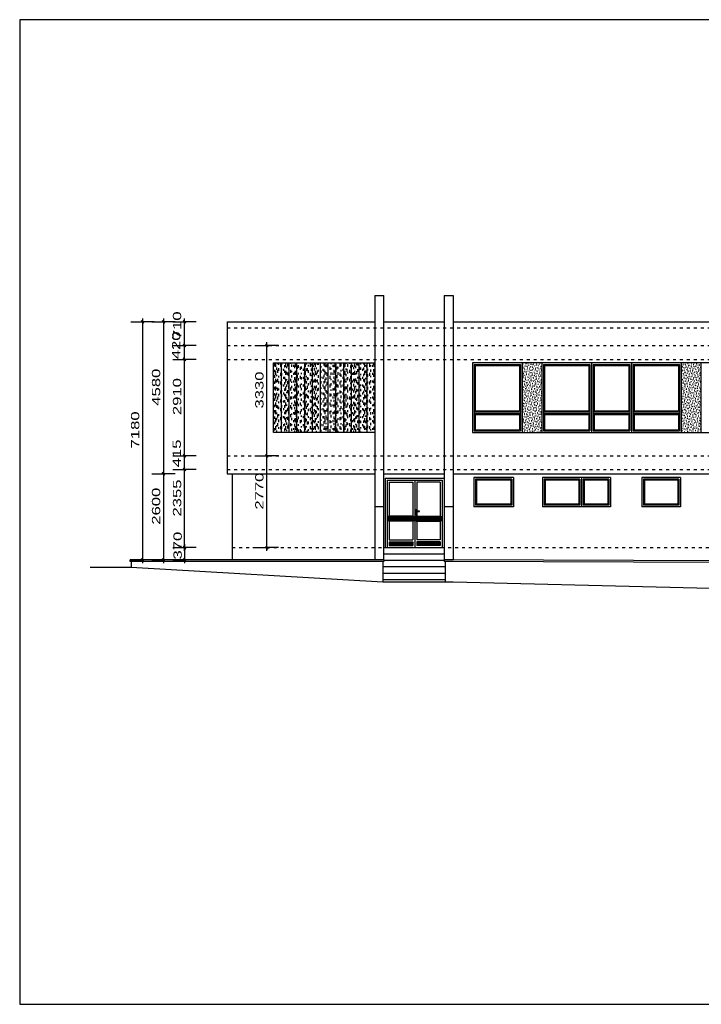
# Model space of a CAD drawing. Extents: x -196363 to 398972, y -489949 to -260582.
# Tile 1 of 256: x -196363 to -175819, y -429837 to -400137. Entities that reach past the tile are written whole.
import ezdxf

# ---------------------------------------------------------------- set-up
doc = ezdxf.new("R2010")
doc.units = 0
doc.header["$MEASUREMENT"] = 0
doc.linetypes.add('DASHED1', pattern=[1, 0.3, -0.4, 0.3])
for name, color, linetype in [('dvere', 1, 'Continuous'), ('legenda', 1, 'Continuous'), ('noszdiv', 1, 'Continuous'), ('okna', 2, 'Continuous')]:
    doc.layers.add(name, color=color, linetype=linetype)
doc.styles.add('SPIRITTXTSTYLE1', font='ROMAN')
doc.dimstyles.new('SPIRITSTYLE574', dxfattribs={"dimtxt": 250, "dimasz": 12.7, "dimexe": 350, "dimexo": -350, "dimgap": 100, "dimtad": 1, "dimdec": 3, "dimzin": 0, "dimdsep": 46, "dimlunit": 7, "dimtxsty": 'SPIRITTXTSTYLE1', "dimblk1": '_TICKMARKS574', "dimblk2": '_TICKMARKS574', "dimsah": 1, "dimcen": 0.09, "dimdle": 100, "dimclrd": 1, "dimclre": 1, "dimclrt": 1, "dimadec": 0, "dimazin": 0, "dimtfac": 1, "dimtdec": 4, "dimtofl": 0, "dimtmove": 1, "dimatfit": 0, "dimfxl": 0, "dimtolj": 1, "dimtzin": 0, "dimarcsym": 0})
doc.dimstyles.new('SPIRITSTYLE836', dxfattribs={"dimtxt": 250, "dimasz": 12.7, "dimexe": 350, "dimexo": 19004.142578, "dimgap": 100, "dimtad": 1, "dimdec": 3, "dimzin": 0, "dimdsep": 46, "dimlunit": 7, "dimtxsty": 'SPIRITTXTSTYLE1', "dimblk1": '_TICKMARKS836', "dimblk2": '_TICKMARKS836', "dimsah": 1, "dimcen": 0.09, "dimdle": 100, "dimclrd": 1, "dimclre": 1, "dimclrt": 1, "dimadec": 0, "dimazin": 0, "dimtfac": 1, "dimtdec": 4, "dimtofl": 0, "dimtmove": 1, "dimatfit": 0, "dimfxl": 0, "dimtolj": 1, "dimtzin": 0, "dimarcsym": 0})
doc.dimstyles.new('SPIRITSTYLE837', dxfattribs={"dimtxt": 250, "dimasz": 12.7, "dimexe": 350, "dimexo": 934.138672, "dimgap": 100, "dimtad": 1, "dimdec": 3, "dimzin": 0, "dimdsep": 46, "dimlunit": 7, "dimtxsty": 'SPIRITTXTSTYLE1', "dimblk1": '_TICKMARKS837', "dimblk2": '_TICKMARKS837', "dimsah": 1, "dimcen": 0.09, "dimdle": 100, "dimclrd": 1, "dimclre": 1, "dimclrt": 1, "dimadec": 0, "dimazin": 0, "dimtfac": 1, "dimtdec": 4, "dimtofl": 0, "dimtmove": 1, "dimatfit": 0, "dimfxl": 0, "dimtolj": 1, "dimtzin": 0, "dimarcsym": 0})
doc.dimstyles.new('SPIRITSTYLE838', dxfattribs={"dimtxt": 250, "dimasz": 12.7, "dimexe": 350, "dimexo": 1566.484619, "dimgap": 100, "dimtad": 1, "dimdec": 3, "dimzin": 0, "dimdsep": 46, "dimlunit": 7, "dimtxsty": 'SPIRITTXTSTYLE1', "dimblk1": '_TICKMARKS838', "dimblk2": '_TICKMARKS838', "dimsah": 1, "dimcen": 0.09, "dimdle": 100, "dimclrd": 1, "dimclre": 1, "dimclrt": 1, "dimadec": 0, "dimazin": 0, "dimtfac": 1, "dimtdec": 4, "dimtofl": 0, "dimtmove": 1, "dimatfit": 0, "dimfxl": 0, "dimtolj": 1, "dimtzin": 0, "dimarcsym": 0})
doc.dimstyles.new('SPIRITSTYLE839', dxfattribs={"dimtxt": 250, "dimasz": 12.7, "dimexe": 350, "dimexo": 696.435364, "dimgap": 100, "dimtad": 1, "dimdec": 3, "dimzin": 0, "dimdsep": 46, "dimlunit": 7, "dimtxsty": 'SPIRITTXTSTYLE1', "dimblk1": '_TICKMARKS839', "dimblk2": '_TICKMARKS839', "dimsah": 1, "dimcen": 0.09, "dimdle": 100, "dimclrd": 1, "dimclre": 1, "dimclrt": 1, "dimadec": 0, "dimazin": 0, "dimtfac": 1, "dimtdec": 4, "dimtofl": 0, "dimtmove": 1, "dimatfit": 0, "dimfxl": 0, "dimtolj": 1, "dimtzin": 0, "dimarcsym": 0})
doc.dimstyles.new('SPIRITSTYLE840', dxfattribs={"dimtxt": 250, "dimasz": 12.7, "dimexe": 350, "dimexo": 2197.627441, "dimgap": 100, "dimtad": 1, "dimdec": 3, "dimzin": 0, "dimdsep": 46, "dimlunit": 7, "dimtxsty": 'SPIRITTXTSTYLE1', "dimblk1": '_TICKMARKS840', "dimblk2": '_TICKMARKS840', "dimsah": 1, "dimcen": 0.09, "dimdle": 100, "dimclrd": 1, "dimclre": 1, "dimclrt": 1, "dimadec": 0, "dimazin": 0, "dimtfac": 1, "dimtdec": 4, "dimtofl": 0, "dimtmove": 1, "dimatfit": 0, "dimfxl": 0, "dimtolj": 1, "dimtzin": 0, "dimarcsym": 0})
pattern_1 = [(110.000005, (175333.375, -154742.78), (-74.588104, -27.147858), [-77.390625, 1.984375]), (144.999998, (175333.375, -154742.78), (-45.52763, -65.020195), [-77.390625, 1.984375]), (170.000007, (175333.375, -154742.78), (-13.783315, -78.169121), [-77.390625, 1.984375])]

# ---------------------------------------------------------------- blocks, each defined once
blk = doc.blocks.new('_TICKMARKS836')
at = {"color": 1, "linetype": 'Continuous'}
blk.add_line((-3, -3), (3, 3), dxfattribs=at)
blk = doc.blocks.new('*D1964')
at = {"color": 1, "linetype": 'Continuous', "ltscale": 600}
for p, q in [((-191745.234375, -413706.78125, 1723.800049), (-191395.234375, -413706.78125, 1723.800049)), ((-191395.234375, -416161.78125, 1723.800049), (-191395.234375, -413606.78125, 1723.800049)), ((-191045.25, -413706.78125, 1723.800049), (-191395.234375, -413706.78125, 1723.800049)), ((-191745.234375, -416061.78125, 1723.800049), (-191395.234375, -416061.78125, 1723.800049)), ((-191045.25, -416061.78125, 1723.800049), (-191395.234375, -416061.78125, 1723.800049))]:
    blk.add_line(p, q, dxfattribs=at)
at = {"color": 1, "linetype": 'Continuous', "ltscale": 600, "xscale": 12.69999980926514, "yscale": 12.69999980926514, "zscale": 12.69999980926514}
for p, rotation in [((-191395.234375, -413706.78125, 1723.800049), 90.00000250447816), ((-191395.234375, -416061.78125, 1723.800049), 270.0000006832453)]:
    blk.add_blockref('_TICKMARKS836', p, dxfattribs=dict(at, rotation=rotation))
at = {"color": 1, "linetype": 'Continuous', "ltscale": 300, "style": 'SPIRITTXTSTYLE1', "width": 1.5}
blk.add_text('2355', height=250, rotation=90.0000025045, dxfattribs=at).set_placement((-191495.234375, -415122.375, 1723.800049))
blk = doc.blocks.new('_TICKMARKS837')
at = {"color": 1, "linetype": 'Continuous'}
blk.add_line((-3, -3), (3, 3), dxfattribs=at)
blk = doc.blocks.new('*D1965')
at = {"color": 1, "linetype": 'Continuous', "ltscale": 600}
for p, q in [((-191745.234375, -413291.78125, 1723.800049), (-191395.234375, -413291.78125, 1723.800049)), ((-191395.234375, -413806.75, 1723.800049), (-191395.234375, -413191.8125, 1723.800049)), ((-191045.25, -413291.78125, 1723.800049), (-191395.234375, -413291.78125, 1723.800049)), ((-191745.234375, -413706.78125, 1723.800049), (-191395.234375, -413706.78125, 1723.800049)), ((-191045.25, -413706.78125, 1723.800049), (-191395.234375, -413706.78125, 1723.800049))]:
    blk.add_line(p, q, dxfattribs=at)
at = {"color": 1, "linetype": 'Continuous', "ltscale": 600, "xscale": 12.69999980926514, "yscale": 12.69999980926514, "zscale": 12.69999980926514}
for p, rotation in [((-191395.234375, -413291.78125, 1723.800049), 90.00000250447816), ((-191395.234375, -413706.78125, 1723.800049), 270.0000006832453)]:
    blk.add_blockref('_TICKMARKS837', p, dxfattribs=dict(at, rotation=rotation))
at = {"color": 1, "linetype": 'Continuous', "ltscale": 300, "style": 'SPIRITTXTSTYLE1', "width": 1.5}
blk.add_text('415', height=250, rotation=90.0000025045, dxfattribs=at).set_placement((-191505.109375, -413636.65625, 1723.800049))
blk = doc.blocks.new('*D1966')
at = {"color": 1, "linetype": 'Continuous', "ltscale": 600}
for p, q in [((-191745.234375, -410381.78125, 1723.800049), (-191395.234375, -410381.78125, 1723.800049)), ((-191395.234375, -413391.78125, 1723.800049), (-191395.234375, -410281.78125, 1723.800049)), ((-191045.25, -410381.78125, 1723.800049), (-191395.234375, -410381.78125, 1723.800049)), ((-191745.234375, -413291.78125, 1723.800049), (-191395.234375, -413291.78125, 1723.800049)), ((-191045.25, -413291.78125, 1723.800049), (-191395.234375, -413291.78125, 1723.800049))]:
    blk.add_line(p, q, dxfattribs=at)
at = {"color": 1, "linetype": 'Continuous', "ltscale": 600, "xscale": 12.69999980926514, "yscale": 12.69999980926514, "zscale": 12.69999980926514}
for p, rotation in [((-191395.234375, -410381.78125, 1723.800049), 90.00000250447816), ((-191395.234375, -413291.78125, 1723.800049), 270.0000006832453)]:
    blk.add_blockref('_TICKMARKS837', p, dxfattribs=dict(at, rotation=rotation))
at = {"color": 1, "linetype": 'Continuous', "ltscale": 300, "style": 'SPIRITTXTSTYLE1', "width": 1.5}
blk.add_text('2910', height=250, rotation=90.0000025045, dxfattribs=at).set_placement((-191495.234375, -412063, 1723.800049))
blk = doc.blocks.new('*D1967')
at = {"color": 1, "linetype": 'Continuous', "ltscale": 600}
for p, q in [((-191745.234375, -409961.78125, 1723.800049), (-191395.234375, -409961.78125, 1723.800049)), ((-191395.234375, -410481.75, 1723.800049), (-191395.234375, -409861.78125, 1723.800049)), ((-191045.25, -409961.78125, 1723.800049), (-191395.234375, -409961.78125, 1723.800049)), ((-191745.234375, -410381.78125, 1723.800049), (-191395.234375, -410381.78125, 1723.800049)), ((-191045.25, -410381.78125, 1723.800049), (-191395.234375, -410381.78125, 1723.800049))]:
    blk.add_line(p, q, dxfattribs=at)
at = {"color": 1, "linetype": 'Continuous', "ltscale": 600, "xscale": 12.69999980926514, "yscale": 12.69999980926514, "zscale": 12.69999980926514}
for p, rotation in [((-191395.234375, -409961.78125, 1723.800049), 90.00000250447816), ((-191395.234375, -410381.78125, 1723.800049), 270.0000006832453)]:
    blk.add_blockref('_TICKMARKS837', p, dxfattribs=dict(at, rotation=rotation))
at = {"color": 1, "linetype": 'Continuous', "ltscale": 300, "style": 'SPIRITTXTSTYLE1', "width": 1.5}
blk.add_text('420', height=250, rotation=90.0000025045, dxfattribs=at).set_placement((-191523.421875, -410378.0625, 1723.800049))
blk = doc.blocks.new('*D1968')
at = {"color": 1, "linetype": 'Continuous', "ltscale": 600}
for p, q in [((-191745.234375, -409251.78125, 1723.800049), (-191395.234375, -409251.78125, 1723.800049)), ((-191395.234375, -410061.78125, 1723.800049), (-191395.234375, -409151.8125, 1723.800049)), ((-191045.25, -409251.78125, 1723.800049), (-191395.234375, -409251.78125, 1723.800049)), ((-191745.234375, -409961.78125, 1723.800049), (-191395.234375, -409961.78125, 1723.800049)), ((-191045.25, -409961.78125, 1723.800049), (-191395.234375, -409961.78125, 1723.800049))]:
    blk.add_line(p, q, dxfattribs=at)
at = {"color": 1, "linetype": 'Continuous', "ltscale": 600, "xscale": 12.69999980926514, "yscale": 12.69999980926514, "zscale": 12.69999980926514}
for p, rotation in [((-191395.234375, -409251.78125, 1723.800049), 90.00000250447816), ((-191395.234375, -409961.78125, 1723.800049), 270.0000006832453)]:
    blk.add_blockref('_TICKMARKS837', p, dxfattribs=dict(at, rotation=rotation))
at = {"color": 1, "linetype": 'Continuous', "ltscale": 300, "style": 'SPIRITTXTSTYLE1', "width": 1.5}
blk.add_text('710', height=250, rotation=90.0000025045, dxfattribs=at).set_placement((-191495.234375, -409773.46875, 1723.800049))
blk = doc.blocks.new('_TICKMARKS838')
at = {"color": 1, "linetype": 'Continuous'}
blk.add_line((-3, -3), (3, 3), dxfattribs=at)
blk = doc.blocks.new('*D1969')
at = {"color": 1, "linetype": 'Continuous', "ltscale": 600}
for p, q in [((-192377.578125, -409251.78125, 1723.800049), (-192027.578125, -409251.78125, 1723.800049)), ((-192027.578125, -409151.8125, 1723.800049), (-192027.578125, -413931.78125, 1723.800049)), ((-191677.59375, -409251.78125, 1723.800049), (-192027.578125, -409251.78125, 1723.800049)), ((-192377.578125, -413831.8125, 1723.800049), (-192027.578125, -413831.8125, 1723.800049)), ((-191677.59375, -413831.8125, 1723.800049), (-192027.578125, -413831.8125, 1723.800049))]:
    blk.add_line(p, q, dxfattribs=at)
at = {"color": 1, "linetype": 'Continuous', "ltscale": 600, "xscale": 12.69999980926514, "yscale": 12.69999980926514, "zscale": 12.69999980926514}
for p, rotation in [((-192027.578125, -409251.78125, 1723.800049), 90.00000250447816), ((-192027.578125, -413831.8125, 1723.800049), -90.00000250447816)]:
    blk.add_blockref('_TICKMARKS838', p, dxfattribs=dict(at, rotation=rotation))
at = {"color": 1, "linetype": 'Continuous', "ltscale": 300, "style": 'SPIRITTXTSTYLE1', "width": 1.5}
blk.add_text('4580', height=250, rotation=450.0000193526, dxfattribs=at).set_placement((-192127.578125, -411779.90625, 1723.800049))
blk = doc.blocks.new('*D1970')
at = {"color": 1, "linetype": 'Continuous', "ltscale": 600}
for p, q in [((-192377.578125, -413831.8125, 1723.800049), (-192027.578125, -413831.8125, 1723.800049)), ((-192027.578125, -413731.8125, 1723.800049), (-192027.578125, -416531.8125, 1723.800049)), ((-191677.59375, -413831.8125, 1723.800049), (-192027.578125, -413831.8125, 1723.800049)), ((-192377.578125, -416431.8125, 1723.800049), (-192027.578125, -416431.8125, 1723.800049)), ((-191677.59375, -416431.8125, 1723.800049), (-192027.578125, -416431.8125, 1723.800049))]:
    blk.add_line(p, q, dxfattribs=at)
at = {"color": 1, "linetype": 'Continuous', "ltscale": 600, "xscale": 12.69999980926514, "yscale": 12.69999980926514, "zscale": 12.69999980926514}
for p, rotation in [((-192027.578125, -413831.8125, 1723.800049), 90.00000250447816), ((-192027.578125, -416431.8125, 1723.800049), -90.00000250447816)]:
    blk.add_blockref('_TICKMARKS838', p, dxfattribs=dict(at, rotation=rotation))
at = {"color": 1, "linetype": 'Continuous', "ltscale": 300, "style": 'SPIRITTXTSTYLE1', "width": 1.5}
blk.add_text('2600', height=250, rotation=450.0000193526, dxfattribs=at).set_placement((-192127.578125, -415369.90625, 1723.800049))
blk = doc.blocks.new('_TICKMARKS574')
at = {"color": 1, "linetype": 'Continuous'}
blk.add_line((-3, -3), (3, 3), dxfattribs=at)
blk = doc.blocks.new('*D1971')
at = {"color": 1, "linetype": 'Continuous', "ltscale": 600}
for p, q in [((-191745.234375, -416061.78125, 1723.800049), (-191395.234375, -416061.78125, 1723.800049)), ((-191395.234375, -415961.78125, 1723.800049), (-191395.234375, -416531.8125, 1723.800049)), ((-191045.25, -416061.78125, 1723.800049), (-191395.234375, -416061.78125, 1723.800049)), ((-191745.234375, -416431.8125, 1723.800049), (-191395.234375, -416431.8125, 1723.800049)), ((-191045.25, -416431.8125, 1723.800049), (-191395.234375, -416431.8125, 1723.800049))]:
    blk.add_line(p, q, dxfattribs=at)
at = {"color": 1, "linetype": 'Continuous', "ltscale": 600, "xscale": 12.69999980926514, "yscale": 12.69999980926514, "zscale": 12.69999980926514}
for p, rotation in [((-191395.234375, -416061.78125, 1723.800049), 90.00000250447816), ((-191395.234375, -416431.8125, 1723.800049), -90.00000250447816)]:
    blk.add_blockref('_TICKMARKS574', p, dxfattribs=dict(at, rotation=rotation))
at = {"color": 1, "linetype": 'Continuous', "ltscale": 300, "style": 'SPIRITTXTSTYLE1', "width": 1.5}
blk.add_text('370', height=250, rotation=450.0000193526, dxfattribs=at).set_placement((-191478.25, -416419.3125, 1723.800049))
blk = doc.blocks.new('_TICKMARKS839')
at = {"color": 1, "linetype": 'Continuous'}
blk.add_line((-3, -3), (3, 3), dxfattribs=at)
blk = doc.blocks.new('*D1972')
at = {"color": 1, "linetype": 'Continuous', "ltscale": 600}
for p, q in [((-189264.65625, -413291.78125, 1723.800049), (-188914.65625, -413291.78125, 1723.800049)), ((-188914.65625, -416161.78125, 1723.800049), (-188914.65625, -413191.8125, 1723.800049)), ((-188564.671875, -413291.78125, 1723.800049), (-188914.65625, -413291.78125, 1723.800049)), ((-189264.65625, -416061.78125, 1723.800049), (-188914.65625, -416061.78125, 1723.800049)), ((-188564.671875, -416061.78125, 1723.800049), (-188914.65625, -416061.78125, 1723.800049))]:
    blk.add_line(p, q, dxfattribs=at)
at = {"color": 1, "linetype": 'Continuous', "ltscale": 600, "xscale": 12.69999980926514, "yscale": 12.69999980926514, "zscale": 12.69999980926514}
for p, rotation in [((-188914.65625, -413291.78125, 1723.800049), 90.00000250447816), ((-188914.65625, -416061.78125, 1723.800049), 270.0000006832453)]:
    blk.add_blockref('_TICKMARKS839', p, dxfattribs=dict(at, rotation=rotation))
at = {"color": 1, "linetype": 'Continuous', "ltscale": 300, "style": 'SPIRITTXTSTYLE1', "width": 1.5}
blk.add_text('2770', height=250, rotation=90.0000025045, dxfattribs=at).set_placement((-189014.65625, -414914.875, 1723.800049))
blk = doc.blocks.new('*D1973')
at = {"color": 1, "linetype": 'Continuous', "ltscale": 600}
for p, q in [((-189264.65625, -409961.78125, 1723.800049), (-188914.65625, -409961.78125, 1723.800049)), ((-188914.65625, -413391.78125, 1723.800049), (-188914.65625, -409861.78125, 1723.800049)), ((-188564.671875, -409961.78125, 1723.800049), (-188914.65625, -409961.78125, 1723.800049)), ((-189264.65625, -413291.78125, 1723.800049), (-188914.65625, -413291.78125, 1723.800049)), ((-188564.671875, -413291.78125, 1723.800049), (-188914.65625, -413291.78125, 1723.800049))]:
    blk.add_line(p, q, dxfattribs=at)
at = {"color": 1, "linetype": 'Continuous', "ltscale": 600, "xscale": 12.69999980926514, "yscale": 12.69999980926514, "zscale": 12.69999980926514}
for p, rotation in [((-188914.65625, -409961.78125, 1723.800049), 90.00000250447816), ((-188914.65625, -413291.78125, 1723.800049), 270.0000006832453)]:
    blk.add_blockref('_TICKMARKS574', p, dxfattribs=dict(at, rotation=rotation))
at = {"color": 1, "linetype": 'Continuous', "ltscale": 300, "style": 'SPIRITTXTSTYLE1', "width": 1.5}
blk.add_text('3330', height=250, rotation=90.0000025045, dxfattribs=at).set_placement((-189014.65625, -411864.90625, 1723.800049))
blk = doc.blocks.new('_TICKMARKS840')
at = {"color": 1, "linetype": 'Continuous'}
blk.add_line((-3, -3), (3, 3), dxfattribs=at)
blk = doc.blocks.new('*D1974')
at = {"color": 1, "linetype": 'Continuous', "ltscale": 600}
for p, q in [((-193008.71875, -409251.78125, 1723.800049), (-192658.734375, -409251.78125, 1723.800049)), ((-192658.734375, -409151.8125, 1723.800049), (-192658.734375, -416531.8125, 1723.800049)), ((-192308.734375, -409251.78125, 1723.800049), (-192658.734375, -409251.78125, 1723.800049)), ((-193008.71875, -416431.8125, 1723.800049), (-192658.734375, -416431.8125, 1723.800049)), ((-192308.734375, -416431.8125, 1723.800049), (-192658.734375, -416431.8125, 1723.800049))]:
    blk.add_line(p, q, dxfattribs=at)
at = {"color": 1, "linetype": 'Continuous', "ltscale": 600, "xscale": 12.69999980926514, "yscale": 12.69999980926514, "zscale": 12.69999980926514}
for p, rotation in [((-192658.734375, -409251.78125, 1723.800049), 90.00000250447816), ((-192658.734375, -416431.8125, 1723.800049), -90.00000250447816)]:
    blk.add_blockref('_TICKMARKS840', p, dxfattribs=dict(at, rotation=rotation))
at = {"color": 1, "linetype": 'Continuous', "ltscale": 300, "style": 'SPIRITTXTSTYLE1', "width": 1.5}
blk.add_text('7180', height=250, rotation=450.0000193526, dxfattribs=at).set_placement((-192758.734375, -413068, 1723.800049))

msp = doc.modelspace()

# ---------------------------------------------------------------- hatches: boundary and pattern name
at = {"layer": 'okna', "linetype": 'Continuous', "ltscale": 300}
h = msp.add_hatch(dxfattribs=at)
h.set_pattern_fill('Carky2', scale=59.53125, angle=90.000002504, style=0, pattern_type=2)
h.set_pattern_definition([(90, (175333.38, -154742.78), (-297.65625, 119.06248), [59.53125, -178.59375]), (90, (175273.84, -154593.95), (-297.65625, 59.53124), [41.67188, -119.0625, 71.4375, -89.29688]), (90, (175244.08, -154683.25), (-297.65625, 178.59373), [89.29688, -178.59375]), (90, (175184.55, -154564.2), (-297.65625, 148.8281), [77.39062, -107.15625, 53.57812, -148.82812]), (90, (175154.78, -154653.48), (-297.65625, 71.43748), [89.29688, -178.59375]), (90, (175125.02, -154534.42), (-297.65625, 136.92186), [41.67188, -148.82812, 71.4375, -119.0625]), (90, (175095.25, -154623.72), (-297.65625, 238.12498), [119.0625, -119.0625]), (90, (175065.48, -154504.66), (-297.65625, 208.35936), [77.39062, -89.29688, 65.48438, -119.0625])])
h.paths.add_polyline_path([(-188711.09375, -412591.8125), (-185656.10938, -412591.8125), (-185656.10938, -410491.8125), (-188711.09375, -410491.8125)], flags=0)
h = msp.add_hatch(dxfattribs=at)
h.set_pattern_fill('Nasyp-2', scale=19.84375, angle=90.000002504, style=0, pattern_type=2)
h.set_pattern_definition(pattern_1)
h.paths.add_polyline_path([(-181216.10938, -412591.8125), (-180626.10938, -412591.8125), (-180626.10938, -410491.8125), (-181216.10938, -410491.8125)], flags=0)
h = msp.add_hatch(dxfattribs=at)
h.set_pattern_fill('Nasyp-2', scale=19.84375, angle=90.000002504, style=0, pattern_type=2)
h.set_pattern_definition(pattern_1)
h.paths.add_polyline_path([(-176426.10938, -412591.8125), (-175836.10938, -412591.8125), (-175836.10938, -410491.8125), (-176426.10938, -410491.8125)], flags=0)

# ---------------------------------------------------------------- linework, layer by layer
at = {"layer": 'dvere', "color": 7, "linetype": 'Continuous', "ltscale": 300}
for p, q in [((-185286.10938, -414026.78125, 2623.80005), (-185286.10938, -416061.78125, 2623.80005)), ((-185286.10938, -414026.78125, 2623.80005), (-183626.09375, -414026.8125, 2623.80005)), ((-185226.10938, -414086.78125, 2623.80005), (-185226.10938, -415114.53125, 2623.80005)), ((-185226.10938, -414086.78125, 2623.80005), (-184516.09375, -414086.78125, 2623.80005)), ((-184516.09375, -414086.78125, 2623.80005), (-184516.09375, -415114.53125, 2623.80005)), ((-184456.10938, -414026.78125, 2623.80005), (-184456.10938, -416061.78125, 2623.80005)), ((-183686.10938, -414086.78125, 2623.80005), (-184396.09375, -414086.78125, 2623.80005)), ((-184396.09375, -414086.78125, 2623.80005), (-184396.09375, -414956.4375, 2623.80005)), ((-183686.10938, -414086.78125, 2623.80005), (-183686.10938, -415114.53125, 2623.80005)), ((-183626.09375, -414026.8125, 2623.80005), (-183626.09375, -416061.78125, 2623.80005)), ((-184496.09375, -415114.53125, 2623.80005), (-185246.10938, -415114.53125, 2623.80005)), ((-185246.10938, -415114.53125, 2623.80005), (-185246.10938, -415264.53125, 2623.80005)), ((-184496.09375, -415129.46875, 2623.80005), (-185246.10938, -415129.46875, 2623.80005)), ((-184496.09375, -415144.46875, 2623.80005), (-185246.10938, -415144.46875, 2623.80005)), ((-184496.09375, -415159.46875, 2623.80005), (-185246.10938, -415159.46875, 2623.80005)), ((-184496.09375, -415174.5, 2623.80005), (-185246.10938, -415174.5, 2623.80005)), ((-184496.09375, -415189.5, 2623.80005), (-185246.10938, -415189.5, 2623.80005)), ((-184496.09375, -415204.5, 2623.80005), (-185246.10938, -415204.5, 2623.80005)), ((-184496.09375, -415114.53125, 2623.80005), (-184496.09375, -415264.53125, 2623.80005)), ((-184401.73438, -414924.53125, 2623.80005), (-184441.73438, -414924.53125, 2623.80005)), ((-184441.73438, -414924.53125, 2623.80005), (-184441.73438, -415074.53125, 2623.80005)), ((-184441.73438, -415074.53125, 2623.80005), (-184401.73438, -415074.53125, 2623.80005)), ((-184310.46875, -414956.4375, 2623.80005), (-184425.48438, -414956.4375, 2623.80005)), ((-184425.48438, -414956.4375, 2623.80005), (-184425.48438, -414971.4375, 2623.80005)), ((-184425.48438, -414971.4375, 2623.80005), (-184310.46875, -414971.4375, 2623.80005)), ((-184416.10938, -415114.53125, 2623.80005), (-183666.09375, -415114.53125, 2623.80005)), ((-184416.10938, -415114.53125, 2623.80005), (-184416.10938, -415264.53125, 2623.80005)), ((-184416.10938, -415129.46875, 2623.80005), (-183666.09375, -415129.46875, 2623.80005)), ((-184416.10938, -415144.46875, 2623.80005), (-183666.09375, -415144.46875, 2623.80005)), ((-184416.10938, -415159.46875, 2623.80005), (-183666.09375, -415159.46875, 2623.80005)), ((-184416.10938, -415174.5, 2623.80005), (-183666.09375, -415174.5, 2623.80005)), ((-184416.10938, -415189.5, 2623.80005), (-183666.09375, -415189.5, 2623.80005)), ((-184416.10938, -415204.5, 2623.80005), (-183666.09375, -415204.5, 2623.80005)), ((-184401.73438, -414956.4375, 2623.80005), (-184401.73438, -414924.53125, 2623.80005)), ((-184401.73438, -415074.53125, 2623.80005), (-184401.73438, -414971.4375, 2623.80005)), ((-184396.09375, -414971.4375, 2623.80005), (-184396.09375, -415114.53125, 2623.80005)), ((-184310.46875, -414971.4375, 2623.80005), (-184310.46875, -414956.4375, 2623.80005)), ((-183666.09375, -415114.53125, 2623.80005), (-183666.09375, -415264.53125, 2623.80005)), ((-184496.09375, -415219.5, 2623.80005), (-185246.10938, -415219.5, 2623.80005)), ((-184496.09375, -415234.5, 2623.80005), (-185246.10938, -415234.5, 2623.80005)), ((-184496.09375, -415249.53125, 2623.80005), (-185246.10938, -415249.53125, 2623.80005)), ((-184496.09375, -415264.53125, 2623.80005), (-185246.10938, -415264.53125, 2623.80005)), ((-185226.10938, -415264.53125, 2623.80005), (-185226.10938, -415821.75, 2623.80005)), ((-184516.09375, -415264.53125, 2623.80005), (-184516.09375, -415821.75, 2623.80005)), ((-184416.10938, -415219.5, 2623.80005), (-183666.09375, -415219.5, 2623.80005)), ((-184416.10938, -415234.5, 2623.80005), (-183666.09375, -415234.5, 2623.80005)), ((-184416.10938, -415249.53125, 2623.80005), (-183666.09375, -415249.53125, 2623.80005)), ((-184416.10938, -415264.53125, 2623.80005), (-183666.09375, -415264.53125, 2623.80005)), ((-184396.09375, -415264.53125, 2623.80005), (-184396.09375, -415821.75, 2623.80005)), ((-183686.10938, -415264.53125, 2623.80005), (-183686.10938, -415821.75, 2623.80005)), ((-185226.10938, -415821.75, 2623.80005), (-184516.09375, -415821.75, 2623.80005)), ((-185226.10938, -415881.78125, 2623.80005), (-185226.10938, -416001.78125, 2623.80005)), ((-185226.10938, -415881.78125, 2623.80005), (-184516.09375, -415881.78125, 2623.80005)), ((-185226.10938, -415896.71875, 2623.80005), (-184516.09375, -415896.71875, 2623.80005)), ((-185226.10938, -415911.71875, 2623.80005), (-184516.09375, -415911.71875, 2623.80005)), ((-185226.10938, -415926.75, 2623.80005), (-184516.09375, -415926.75, 2623.80005)), ((-185226.10938, -415941.75, 2623.80005), (-184516.09375, -415941.75, 2623.80005)), ((-185226.10938, -415956.75, 2623.80005), (-184516.09375, -415956.75, 2623.80005)), ((-185226.10938, -415971.75, 2623.80005), (-184516.09375, -415971.75, 2623.80005)), ((-185226.10938, -415986.75, 2623.80005), (-184516.09375, -415986.75, 2623.80005)), ((-185226.10938, -416001.78125, 2623.80005), (-184516.09375, -416001.78125, 2623.80005)), ((-184516.09375, -415881.78125, 2623.80005), (-184516.09375, -416001.78125, 2623.80005)), ((-183686.10938, -415821.75, 2623.80005), (-184396.10938, -415821.75, 2623.80005)), ((-184396.10938, -415881.78125, 2623.80005), (-184396.10938, -416001.78125, 2623.80005)), ((-183686.10938, -415881.78125, 2623.80005), (-184396.10938, -415881.78125, 2623.80005)), ((-183686.10938, -415896.71875, 2623.80005), (-184396.10938, -415896.71875, 2623.80005)), ((-183686.10938, -415911.71875, 2623.80005), (-184396.10938, -415911.71875, 2623.80005)), ((-183686.10938, -415926.75, 2623.80005), (-184396.10938, -415926.75, 2623.80005)), ((-183686.10938, -415941.75, 2623.80005), (-184396.10938, -415941.75, 2623.80005)), ((-183686.10938, -415956.75, 2623.80005), (-184396.10938, -415956.75, 2623.80005)), ((-183686.10938, -415971.75, 2623.80005), (-184396.10938, -415971.75, 2623.80005)), ((-183686.10938, -415986.75, 2623.80005), (-184396.10938, -415986.75, 2623.80005)), ((-183686.10938, -416001.78125, 2623.80005), (-184396.10938, -416001.78125, 2623.80005)), ((-183686.10938, -415881.78125, 2623.80005), (-183686.10938, -416001.78125, 2623.80005))]:
    msp.add_line(p, q, dxfattribs=at)
for p in [(-184421.73438, -414999.5, 2623.80005), (-184367.98438, -414963.9375, 2623.80005)]:
    msp.add_point(p, dxfattribs=at)
at = {"layer": 'legenda', "color": 1, "linetype": 'Continuous', "ltscale": 600}
for p, q in [((-154362.70312, -400136.59375, 5247.6001), (-196362.6875, -400136.59375, 5247.6001)), ((-196362.6875, -400136.59375, 5247.6001), (-196362.6875, -429836.5625, 5247.6001)), ((-196362.6875, -429836.5625, 5247.6001), (-154362.70312, -429836.5625, 5247.6001))]:
    msp.add_line(p, q, dxfattribs=at)
at = {"layer": 'noszdiv', "color": 1, "linetype": 'Continuous', "ltscale": 300}
for p, q in [((-185656.10938, -408451.78125, 4347.59961), (-185656.10938, -416431.8125, 4347.59961)), ((-185656.10938, -408451.78125, 4347.59961), (-185386.10938, -408451.78125, 4347.59961)), ((-185386.10938, -416431.8125, 4347.59961), (-185386.10938, -408451.78125, 4347.59961)), ((-183566.09375, -408451.78125, 4347.59961), (-183566.09375, -416431.8125, 4347.59961)), ((-183566.09375, -408451.78125, 4347.59961), (-183296.09375, -408451.78125, 4347.59961)), ((-183296.09375, -408451.78125, 4347.59961), (-183296.09375, -416431.8125, 4347.59961)), ((-190111.09375, -409251.78125, 4347.59961), (-190111.09375, -413831.8125, 4347.59961)), ((-190111.09375, -409251.78125, 4347.59961), (-185656.10938, -409251.78125, 4347.59961)), ((-185386.10938, -409251.78125, 4347.59961), (-183566.09375, -409251.78125, 4347.59961)), ((-183296.09375, -409251.78125, 4347.59961), (-166491.10938, -409251.78125, 4347.59961)), ((-188711.09375, -412591.8125, 4347.59961), (-188711.09375, -410491.8125, 4347.59961)), ((-188711.09375, -410491.8125, 4347.59961), (-185656.10938, -410491.8125, 4347.59961)), ((-165966.0625, -410491.8125, 4347.59961), (-182716.10938, -410491.8125, 4347.59961)), ((-182716.10938, -410491.8125, 4347.59961), (-182716.10938, -412591.8125, 4347.59961)), ((-185656.10938, -412591.8125, 4347.59961), (-188711.09375, -412591.8125, 4347.59961)), ((-182716.10938, -412591.8125, 4347.59961), (-165966.0625, -412591.8125, 4347.59961)), ((-190111.09375, -413831.8125, 4347.59961), (-185656.10938, -413831.8125, 4347.59961)), ((-189961.09375, -413831.8125, 4347.59961), (-189961.09375, -416431.8125, 4347.59961)), ((-185386.10938, -413831.8125, 4347.59961), (-183566.09375, -413831.8125, 4347.59961)), ((-185346.10938, -413966.78125, 4347.59961), (-185346.10938, -416061.78125, 4347.59961)), ((-185346.10938, -413966.78125, 4347.59961), (-183566.09375, -413966.78125, 4347.59961)), ((-183296.09375, -413831.8125, 4347.59961), (-164541.09375, -413831.8125, 4347.59961)), ((-185386.10938, -414831.78125, 4347.59961), (-185656.10938, -414831.78125, 4347.59961)), ((-183296.09375, -414831.78125, 4347.59961), (-183566.09375, -414831.78125, 4347.59961)), ((-185386.10938, -416061.78125, 4347.59961), (-183566.09375, -416061.78125, 4347.59961)), ((-183566.09375, -416255.78125, 4347.59961), (-185386.10938, -416255.78125, 4347.59961)), ((-194234.73438, -416651.78125, 4347.59961), (-193006.09375, -416651.78125, 4347.59961)), ((-185386.10938, -416431.8125, 4347.59961), (-193036.10938, -416431.8125, 4347.59961)), ((-193036.10938, -416481.8125, 4347.59961), (-193036.10938, -416431.8125, 4347.59961)), ((-185386.10938, -416481.8125, 4347.59961), (-193036.10938, -416481.8125, 4347.59961)), ((-193006.09375, -416481.8125, 4347.59961), (-193006.09375, -416651.78125, 4347.59961)), ((-193006.09375, -416651.78125, 4347.59961), (-185416.10938, -417091.75, 4347.59961)), ((-185416.10938, -416481.8125, 4347.59961), (-185416.10938, -417091.75, 4347.59961)), ((-183536.09375, -416643.75, 4347.59961), (-185416.10938, -416643.75, 4347.59961)), ((-185386.10938, -416431.8125, 4347.59961), (-185386.10938, -416481.8125, 4347.59961)), ((-183566.09375, -416449.78125, 4347.59961), (-185386.10938, -416449.78125, 4347.59961)), ((-183566.09375, -416431.8125, 4347.59961), (-183566.09375, -416481.8125, 4347.59961)), ((-183296.09375, -416431.8125, 4347.59961), (-183566.09375, -416431.8125, 4347.59961)), ((-183296.09375, -416481.8125, 4347.59961), (-183566.09375, -416481.8125, 4347.59961)), ((-183536.09375, -416481.8125, 4347.59961), (-183536.09375, -417091.75, 4347.59961)), ((-172206.28125, -416521.8125, 4347.59961), (-183296.28125, -416481.8125, 4347.59961)), ((-172206.09375, -416471.78125, 4347.59961), (-183296.09375, -416431.8125, 4347.59961)), ((-183536.09375, -416837.75, 4347.59961), (-185416.10938, -416837.75, 4347.59961)), ((-183536.09375, -417031.78125, 4347.59961), (-185416.10938, -417031.78125, 4347.59961)), ((-185416.10938, -417091.75, 4347.59961), (-183296.09375, -417091.75, 4347.59961)), ((-183296.09375, -417091.75, 4347.59961), (-171786.10938, -417381.78125, 4347.59961))]:
    msp.add_line(p, q, dxfattribs=at)
at = {"layer": 'noszdiv', "color": 1, "linetype": 'DASHED1', "ltscale": 300}
for p, q in [((-190111.09375, -409431.78125, 4347.59961), (-164541.09375, -409431.78125, 4347.59961)), ((-190111.09375, -409961.78125, 4347.59961), (-164541.09375, -409961.78125, 4347.59961)), ((-190111.09375, -410381.78125, 4347.59961), (-164541.09375, -410381.78125, 4347.59961)), ((-190111.09375, -413291.78125, 4347.59961), (-157471.09375, -413291.78125, 4347.59961)), ((-190111.09375, -413706.78125, 4347.59961), (-157471.09375, -413706.78125, 4347.59961)), ((-189961.09375, -416061.78125, 4347.59961), (-172041.09375, -416061.78125, 4347.59961))]:
    msp.add_line(p, q, dxfattribs=at)
at = {"layer": 'okna', "color": 7, "linetype": 'Continuous', "ltscale": 300}
for p, q in [((-188476.09375, -412591.8125, 4271.3999), (-188476.09375, -410491.8125, 4271.3999)), ((-188241.09375, -412591.8125, 4271.3999), (-188241.09375, -410491.8125, 4271.3999)), ((-188006.09375, -412591.8125, 4271.3999), (-188006.09375, -410491.8125, 4271.3999)), ((-187771.09375, -412591.8125, 4271.3999), (-187771.09375, -410491.8125, 4271.3999)), ((-187536.09375, -412591.8125, 4271.3999), (-187536.09375, -410491.8125, 4271.3999)), ((-187301.09375, -412591.8125, 4271.3999), (-187301.09375, -410491.8125, 4271.3999)), ((-187066.10938, -412591.8125, 4271.3999), (-187066.10938, -410491.8125, 4271.3999)), ((-186831.10938, -412591.8125, 4271.3999), (-186831.10938, -410491.8125, 4271.3999)), ((-186596.10938, -412591.8125, 4271.3999), (-186596.10938, -410491.8125, 4271.3999)), ((-186361.10938, -412591.8125, 4271.3999), (-186361.10938, -410491.8125, 4271.3999)), ((-186126.10938, -412591.8125, 4271.3999), (-186126.10938, -410491.8125, 4271.3999)), ((-185891.10938, -412591.8125, 4271.3999), (-185891.10938, -410491.8125, 4271.3999)), ((-182666.09375, -410541.8125, 4271.3999), (-182666.09375, -412541.78125, 4271.3999)), ((-182666.09375, -410541.8125, 4271.3999), (-181266.09375, -410541.8125, 4271.3999)), ((-182636.09375, -410571.8125, 4271.3999), (-182636.09375, -411936.8125, 4271.3999)), ((-182636.09375, -410571.8125, 4271.3999), (-181296.09375, -410571.8125, 4271.3999)), ((-181296.09375, -410571.8125, 4271.3999), (-181296.09375, -411936.8125, 4271.3999)), ((-181266.09375, -410541.8125, 4271.3999), (-181266.09375, -412541.78125, 4271.3999)), ((-181216.10938, -410491.8125, 4271.3999), (-181216.10938, -412591.8125, 4271.3999)), ((-180626.10938, -410491.8125, 4271.3999), (-180626.10938, -412591.8125, 4271.3999)), ((-180626.09375, -410491.8125, 4271.3999), (-180626.09375, -412591.8125, 4271.3999)), ((-180576.10938, -410541.8125, 4271.3999), (-180576.10938, -412541.78125, 4271.3999)), ((-180576.10938, -410541.8125, 4271.3999), (-179176.10938, -410541.8125, 4271.3999)), ((-180546.10938, -410571.8125, 4271.3999), (-180546.10938, -411936.8125, 4271.3999)), ((-180546.10938, -410571.8125, 4271.3999), (-179206.10938, -410571.8125, 4271.3999)), ((-179206.10938, -410571.8125, 4271.3999), (-179206.10938, -411936.8125, 4271.3999)), ((-179176.10938, -410541.8125, 4271.3999), (-179176.10938, -412541.78125, 4271.3999)), ((-179126.10938, -410491.8125, 4271.3999), (-179126.10938, -412591.8125, 4271.3999)), ((-179076.10938, -410541.8125, 4271.3999), (-179076.10938, -412541.78125, 4271.3999)), ((-179076.10938, -410541.8125, 4271.3999), (-177976.09375, -410541.8125, 4271.3999)), ((-179046.09375, -410571.8125, 4271.3999), (-179046.09375, -411936.8125, 4271.3999)), ((-179046.09375, -410571.8125, 4271.3999), (-178006.10938, -410571.8125, 4271.3999)), ((-178006.10938, -410571.8125, 4271.3999), (-178006.10938, -411936.8125, 4271.3999)), ((-177976.09375, -410541.8125, 4271.3999), (-177976.09375, -412541.78125, 4271.3999)), ((-177926.10938, -410491.8125, 4271.3999), (-177926.10938, -412591.8125, 4271.3999)), ((-177876.09375, -410541.8125, 4271.3999), (-177876.09375, -412541.78125, 4271.3999)), ((-177876.09375, -410541.8125, 4271.3999), (-176476.09375, -410541.8125, 4271.3999)), ((-177846.10938, -410571.8125, 4271.3999), (-177846.10938, -411936.8125, 4271.3999)), ((-177846.10938, -410571.8125, 4271.3999), (-176506.09375, -410571.8125, 4271.3999)), ((-176506.09375, -410571.8125, 4271.3999), (-176506.09375, -411936.8125, 4271.3999)), ((-176476.09375, -410541.8125, 4271.3999), (-176476.09375, -412541.78125, 4271.3999)), ((-176426.10938, -410491.8125, 4271.3999), (-176426.10938, -412591.8125, 4271.3999)), ((-175836.10938, -410491.8125, 4271.3999), (-175836.10938, -412591.8125, 4271.3999)), ((-175836.10938, -410491.8125, 4271.3999), (-175836.10938, -412591.8125, 4271.3999)), ((-182636.09375, -411936.8125, 4271.3999), (-181296.09375, -411936.8125, 4271.3999)), ((-180546.10938, -411936.8125, 4271.3999), (-179206.10938, -411936.8125, 4271.3999)), ((-179046.09375, -411936.8125, 4271.3999), (-178006.10938, -411936.8125, 4271.3999)), ((-177846.10938, -411936.8125, 4271.3999), (-176506.09375, -411936.8125, 4271.3999)), ((-182666.09375, -411966.78125, 4271.3999), (-181266.09375, -411966.78125, 4271.3999)), ((-182666.09375, -412016.8125, 4271.3999), (-181266.09375, -412016.8125, 4271.3999)), ((-182636.09375, -412046.78125, 4271.3999), (-182636.09375, -412511.8125, 4271.3999)), ((-182636.09375, -412046.78125, 4271.3999), (-181296.09375, -412046.78125, 4271.3999)), ((-181296.09375, -412046.78125, 4271.3999), (-181296.09375, -412511.8125, 4271.3999)), ((-180576.10938, -411966.78125, 4271.3999), (-179176.10938, -411966.78125, 4271.3999)), ((-180576.10938, -412016.8125, 4271.3999), (-179176.10938, -412016.8125, 4271.3999)), ((-180546.10938, -412046.78125, 4271.3999), (-180546.10938, -412511.8125, 4271.3999)), ((-180546.10938, -412046.78125, 4271.3999), (-179206.10938, -412046.78125, 4271.3999)), ((-179206.10938, -412046.78125, 4271.3999), (-179206.10938, -412511.8125, 4271.3999)), ((-179076.10938, -411966.78125, 4271.3999), (-177976.09375, -411966.78125, 4271.3999)), ((-179076.10938, -412016.8125, 4271.3999), (-177976.09375, -412016.8125, 4271.3999)), ((-179046.09375, -412046.78125, 4271.3999), (-179046.09375, -412511.8125, 4271.3999)), ((-179046.09375, -412046.78125, 4271.3999), (-178006.10938, -412046.78125, 4271.3999)), ((-178006.10938, -412046.78125, 4271.3999), (-178006.10938, -412511.8125, 4271.3999)), ((-177876.09375, -411966.78125, 4271.3999), (-176476.09375, -411966.78125, 4271.3999)), ((-177876.09375, -412016.8125, 4271.3999), (-176476.09375, -412016.8125, 4271.3999)), ((-177846.10938, -412046.78125, 4271.3999), (-177846.10938, -412511.8125, 4271.3999)), ((-177846.10938, -412046.78125, 4271.3999), (-176506.09375, -412046.78125, 4271.3999)), ((-176506.09375, -412046.78125, 4271.3999), (-176506.09375, -412511.8125, 4271.3999)), ((-182636.09375, -412511.8125, 4271.3999), (-181296.09375, -412511.8125, 4271.3999)), ((-180546.10938, -412511.8125, 4271.3999), (-179206.10938, -412511.8125, 4271.3999)), ((-179046.09375, -412511.8125, 4271.3999), (-178006.10938, -412511.8125, 4271.3999)), ((-177846.10938, -412511.8125, 4271.3999), (-176506.09375, -412511.8125, 4271.3999)), ((-182666.09375, -412541.78125, 4271.3999), (-181266.09375, -412541.78125, 4271.3999)), ((-180576.10938, -412541.78125, 4271.3999), (-179176.10938, -412541.78125, 4271.3999)), ((-179076.10938, -412541.78125, 4271.3999), (-177976.09375, -412541.78125, 4271.3999)), ((-177876.09375, -412541.78125, 4271.3999), (-176476.09375, -412541.78125, 4271.3999)), ((-182676.10938, -413941.78125, 4271.3999), (-182676.10938, -414831.78125, 4271.3999)), ((-181476.10938, -413941.78125, 4271.3999), (-182676.10938, -413941.78125, 4271.3999)), ((-181526.09375, -413991.8125, 4271.3999), (-182626.09375, -413991.8125, 4271.3999)), ((-182626.09375, -413991.8125, 4271.3999), (-182626.09375, -414781.78125, 4271.3999)), ((-181526.09375, -413991.8125, 4271.3999), (-181526.09375, -414781.78125, 4271.3999)), ((-181476.10938, -413941.78125, 4271.3999), (-181476.10938, -414831.78125, 4271.3999)), ((-180601.10938, -413941.78125, 4271.3999), (-180601.10938, -414831.78125, 4271.3999)), ((-178551.10938, -413941.78125, 4271.3999), (-180601.10938, -413941.78125, 4271.3999)), ((-180551.09375, -413991.8125, 4271.3999), (-180551.09375, -414781.78125, 4271.3999)), ((-179481.09375, -413991.8125, 4271.3999), (-180551.09375, -413991.8125, 4271.3999)), ((-179481.09375, -413991.8125, 4271.3999), (-179481.09375, -414781.78125, 4271.3999)), ((-179431.10938, -413941.78125, 4271.3999), (-179431.10938, -414831.78125, 4271.3999)), ((-178601.10938, -413991.8125, 4271.3999), (-179381.09375, -413991.8125, 4271.3999)), ((-179381.09375, -413991.8125, 4271.3999), (-179381.09375, -414781.78125, 4271.3999)), ((-178601.10938, -413991.8125, 4271.3999), (-178601.10938, -414781.78125, 4271.3999)), ((-178551.10938, -413941.78125, 4271.3999), (-178551.10938, -414831.78125, 4271.3999)), ((-177611.09375, -413941.78125, 4271.3999), (-177611.09375, -414831.78125, 4271.3999)), ((-176441.09375, -413941.78125, 4271.3999), (-177611.09375, -413941.78125, 4271.3999)), ((-176491.10938, -413991.8125, 4271.3999), (-177561.10938, -413991.8125, 4271.3999)), ((-177561.10938, -413991.8125, 4271.3999), (-177561.10938, -414781.78125, 4271.3999)), ((-176491.10938, -413991.8125, 4271.3999), (-176491.10938, -414781.78125, 4271.3999)), ((-176441.09375, -413941.78125, 4271.3999), (-176441.09375, -414831.78125, 4271.3999)), ((-181556.09375, -414021.78125, 4271.3999), (-182596.10938, -414021.78125, 4271.3999)), ((-182596.10938, -414021.78125, 4271.3999), (-182596.10938, -414751.78125, 4271.3999)), ((-181556.09375, -414021.78125, 4271.3999), (-181556.09375, -414751.78125, 4271.3999)), ((-180521.09375, -414021.78125, 4271.3999), (-180521.09375, -414751.78125, 4271.3999)), ((-179511.10938, -414021.78125, 4271.3999), (-180521.09375, -414021.78125, 4271.3999)), ((-179511.10938, -414021.78125, 4271.3999), (-179511.10938, -414751.78125, 4271.3999)), ((-178631.10938, -414021.78125, 4271.3999), (-179351.10938, -414021.78125, 4271.3999)), ((-179351.10938, -414021.78125, 4271.3999), (-179351.10938, -414751.78125, 4271.3999)), ((-178631.10938, -414021.78125, 4271.3999), (-178631.10938, -414751.78125, 4271.3999)), ((-176521.10938, -414021.78125, 4271.3999), (-177531.10938, -414021.78125, 4271.3999)), ((-177531.10938, -414021.78125, 4271.3999), (-177531.10938, -414751.78125, 4271.3999)), ((-176521.10938, -414021.78125, 4271.3999), (-176521.10938, -414751.78125, 4271.3999)), ((-181476.10938, -414831.78125, 4271.3999), (-182676.10938, -414831.78125, 4271.3999)), ((-181526.09375, -414781.78125, 4271.3999), (-182626.09375, -414781.78125, 4271.3999)), ((-181556.09375, -414751.78125, 4271.3999), (-182596.10938, -414751.78125, 4271.3999)), ((-178551.10938, -414831.78125, 4271.3999), (-180601.10938, -414831.78125, 4271.3999)), ((-179481.09375, -414781.78125, 4271.3999), (-180551.09375, -414781.78125, 4271.3999)), ((-179511.10938, -414751.78125, 4271.3999), (-180521.09375, -414751.78125, 4271.3999)), ((-178601.10938, -414781.78125, 4271.3999), (-179381.09375, -414781.78125, 4271.3999)), ((-178631.10938, -414751.78125, 4271.3999), (-179351.10938, -414751.78125, 4271.3999)), ((-176441.09375, -414831.78125, 4271.3999), (-177611.09375, -414831.78125, 4271.3999)), ((-176491.10938, -414781.78125, 4271.3999), (-177561.10938, -414781.78125, 4271.3999)), ((-176521.10938, -414751.78125, 4271.3999), (-177531.10938, -414751.78125, 4271.3999))]:
    msp.add_line(p, q, dxfattribs=at)

# ---------------------------------------------------------------- dimensions: what is measured, and where the dimension line sits
at = {"layer": 'legenda', "color": 1, "linetype": 'Continuous', "ltscale": 600}
for base, p1, p2, dimstyle, picture, middle in [((-191395.23438, -409961.78125, 1723.80005), (-190111.09375, -409961.78125, 1723.80005), (-190111.09375, -409251.78125, 1723.80005), 'SPIRITSTYLE837', '*D1968', (-191395.23438, -409606.8125, 1723.80005)), ((-192658.73438, -409251.78125, 1723.80005), (-190111.09375, -409251.78125, 1723.80005), (-190111.09375, -416431.8125, 1723.80005), 'SPIRITSTYLE840', '*D1974', (-192658.73438, -412841.8125, 1723.80005)), ((-192027.57812, -409251.78125, 1723.80005), (-190111.09375, -409251.78125, 1723.80005), (-190111.09375, -413831.8125, 1723.80005), 'SPIRITSTYLE838', '*D1969', (-192027.57812, -411541.8125, 1723.80005)), ((-188914.65625, -413291.78125, 1723.80005), (-188914.65625, -413291.78125, 1723.80005), (-188914.65625, -409961.78125, 1723.80005), 'SPIRITSTYLE574', '*D1973', (-188914.65625, -411626.78125, 1723.80005)), ((-191395.23438, -413291.78125, 1723.80005), (-190111.09375, -413291.78125, 1723.80005), (-190111.09375, -410381.78125, 1723.80005), 'SPIRITSTYLE837', '*D1966', (-191395.23438, -411836.78125, 1723.80005)), ((-188914.65625, -416061.78125, 1723.80005), (-189961.09375, -416061.78125, 1723.80005), (-189961.09375, -413291.78125, 1723.80005), 'SPIRITSTYLE839', '*D1972', (-188914.65625, -414676.78125, 1723.80005)), ((-191395.23438, -416061.78125, 1723.80005), (-172041.09375, -416061.78125, 1723.80005), (-172041.09375, -413706.78125, 1723.80005), 'SPIRITSTYLE836', '*D1964', (-191395.23438, -414884.28125, 1723.80005)), ((-192027.57812, -413831.8125, 1723.80005), (-190111.09375, -413831.8125, 1723.80005), (-190111.09375, -416431.8125, 1723.80005), 'SPIRITSTYLE838', '*D1970', (-192027.57812, -415131.8125, 1723.80005))]:
    dim = msp.add_linear_dim(base=base, p1=p1, p2=p2, angle=90.000002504, dimstyle=dimstyle, dxfattribs=at)
    dim.commit()
    dim.dimension.update_dxf_attribs({"geometry": picture, "text_midpoint": middle})
for base, p1, p2, dimstyle, picture, middle in [((-191395.23438, -410381.78125, 1723.80005), (-190111.09375, -410381.78125, 1723.80005), (-190111.09375, -409961.78125, 1723.80005), 'SPIRITSTYLE837', '*D1967', (-191880.5625, -410378.0625)), ((-191395.23438, -413706.78125, 1723.80005), (-190111.09375, -413706.78125, 1723.80005), (-190111.09375, -413291.78125, 1723.80005), 'SPIRITSTYLE837', '*D1965', (-191850.35938, -413636.65625)), ((-191395.23438, -416061.78125, 1723.80005), (-191395.23438, -416061.78125, 1723.80005), (-191395.23438, -416431.8125, 1723.80005), 'SPIRITSTYLE574', '*D1971', (-191133, -416419.3125))]:
    dim = msp.add_linear_dim(base=base, p1=p1, p2=p2, angle=90.000002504, dimstyle=dimstyle, dxfattribs=at)
    dim.commit()
    dim.dimension.update_dxf_attribs({"geometry": picture, "text_midpoint": middle, "dimtype": 160})

doc.saveas('drawing.dxf')
